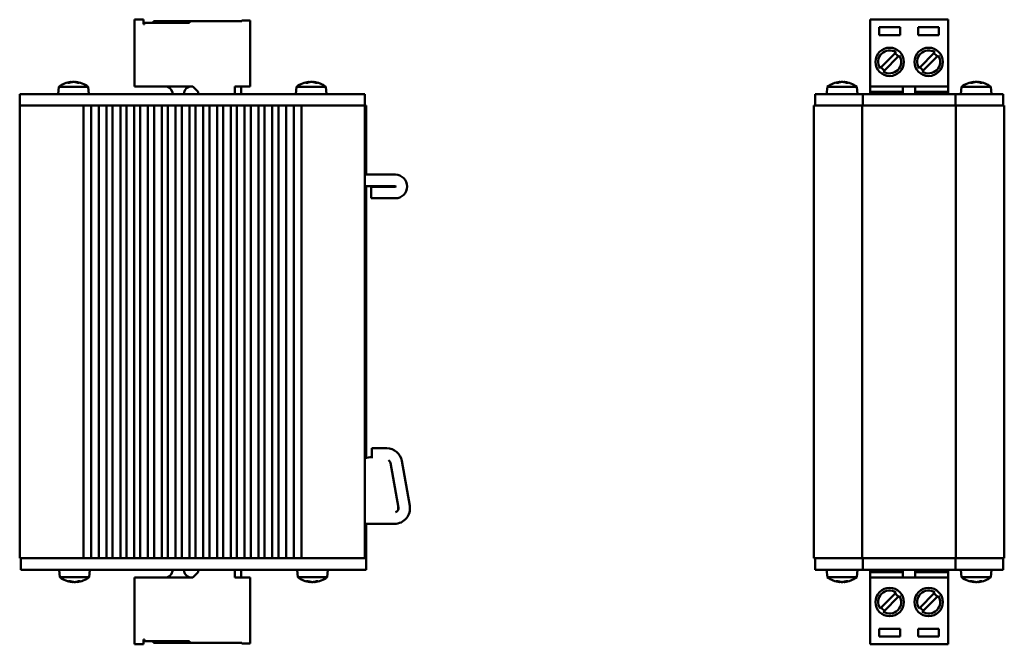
# Model space of a CAD drawing. Header units: millimetres. Extents: x 171 to 406, y 138 to 319.
# Tile 1 of 3: x 171 to 299, y 138 to 219. Entities that reach past the tile are written whole.
import ezdxf

# ---------------------------------------------------------------- set-up
doc = ezdxf.new("R2010")
doc.units = ezdxf.units.MM
doc.layers.add('Viditelná (ISO)', color=7, linetype='Continuous', lineweight=50)

msp = doc.modelspace()

# ---------------------------------------------------------------- linework, layer by layer
at = {"layer": 'Viditelná (ISO)'}
for p, q in [((185.96, 210.33), (185.96, 219.03)), ((185.96, 219.03), (187.16, 219.03)), ((187.16, 218.43), (187.16, 219.03)), ((187.26, 218.43), (187.16, 218.43)), ((187.26, 218.63), (187.26, 218.43)), ((193.16, 218.63), (187.26, 218.63)), ((188.46, 218.83), (193.16, 218.83)), ((188.46, 218.83), (188.46, 218.63)), ((193.16, 218.83), (199.96, 218.83)), ((193.16, 218.83), (193.16, 218.63)), ((199.96, 218.83), (199.96, 218.93)), ((199.96, 218.93), (201.06, 218.93)), ((201.06, 218.93), (201.06, 210.33)), ((281.86, 210.33), (281.86, 219.03)), ((281.86, 219.03), (292.02, 219.03)), ((292.02, 210.33), (292.02, 219.03)), ((283.05, 218.03), (285.75, 218.03)), ((283.05, 217.03), (283.05, 218.03)), ((285.75, 217.03), (283.05, 217.03)), ((285.75, 218.03), (285.75, 217.03)), ((288.13, 218.03), (290.83, 218.03)), ((288.13, 217.03), (288.13, 218.03)), ((290.83, 217.03), (288.13, 217.03)), ((290.83, 218.03), (290.83, 217.03)), ((283.15, 212.7), (285.23, 214.78)), ((285.66, 214.35), (283.58, 212.27)), ((288.23, 212.7), (290.31, 214.78)), ((290.74, 214.35), (288.66, 212.27)), ((177.48, 210.79), (177.28, 210.79)), ((177.73, 210.91), (177.73, 210.87)), ((178.3, 210.91), (178.29, 210.88)), ((178.77, 210.79), (178.57, 210.79)), ((208.52, 210.79), (208.31, 210.79)), ((208.73, 210.91), (208.73, 210.86)), ((209.3, 210.91), (209.29, 210.88)), ((209.8, 210.79), (209.62, 210.79)), ((277.68, 210.79), (277.48, 210.79)), ((277.91, 210.91), (277.92, 210.87)), ((278.48, 210.91), (278.48, 210.88)), ((278.96, 210.79), (278.78, 210.79)), ((295.16, 210.79), (294.96, 210.79)), ((295.41, 210.91), (295.42, 210.88)), ((295.41, 210.91), (295.41, 210.87)), ((295.98, 210.91), (295.97, 210.88)), ((295.98, 210.91), (295.98, 210.88)), ((296.45, 210.79), (296.26, 210.79)), ((171.01, 209.33), (173.01, 209.33)), ((171.01, 209.33), (171.01, 207.83)), ((214.01, 209.33), (173.01, 209.33)), ((176.1, 210.29), (176.01, 209.33)), ((176.1, 210.29), (179.93, 210.29)), ((179.93, 210.29), (180.01, 209.33)), ((193.56, 210.33), (185.96, 210.33)), ((190.94, 209.52), (190.97, 209.33)), ((194.26, 209.63), (193.56, 210.33)), ((194.26, 209.63), (194.26, 209.33)), ((199.06, 210.33), (199.06, 209.33)), ((201.06, 210.33), (199.06, 210.33)), ((199.86, 210.33), (199.86, 209.33)), ((207.1, 210.29), (207.01, 209.33)), ((207.1, 210.29), (210.93, 210.29)), ((210.93, 210.29), (211.01, 209.33)), ((214.01, 209.33), (216.01, 209.33)), ((216.01, 207.83), (216.01, 209.33)), ((274.69, 209.33), (276.69, 209.33)), ((274.69, 209.33), (274.69, 207.83)), ((276.28, 210.29), (276.19, 209.33)), ((276.28, 210.29), (280.11, 210.29)), ((279.89, 209.33), (276.69, 209.33)), ((279.89, 209.33), (280.89, 209.33)), ((280.11, 210.29), (280.19, 209.33)), ((280.89, 207.83), (280.89, 209.33)), ((280.89, 209.33), (292.99, 209.33)), ((281.86, 210.33), (281.86, 209.63)), ((292.02, 210.33), (281.86, 210.33)), ((281.86, 209.63), (283.1, 209.63)), ((281.86, 209.63), (281.86, 209.33)), ((285.7, 209.63), (283.1, 209.63)), ((283.1, 209.63), (283.1, 209.33)), ((285.7, 209.63), (286.14, 209.63)), ((285.7, 209.63), (285.7, 209.33)), ((286.14, 210.33), (286.14, 209.52)), ((286.14, 209.33), (286.14, 209.52)), ((287.74, 209.52), (287.74, 210.33)), ((287.74, 209.63), (288.18, 209.63)), ((287.74, 209.52), (287.74, 209.33)), ((290.78, 209.63), (288.18, 209.63)), ((288.18, 209.63), (288.18, 209.33)), ((290.78, 209.63), (292.02, 209.63)), ((290.78, 209.63), (290.78, 209.33)), ((292.02, 209.63), (292.02, 210.33)), ((292.02, 209.63), (292.02, 209.33)), ((292.99, 209.33), (293.99, 209.33)), ((292.99, 209.33), (292.99, 207.83)), ((293.78, 210.29), (293.69, 209.33)), ((293.78, 210.29), (297.61, 210.29)), ((297.19, 209.33), (293.99, 209.33)), ((297.19, 209.33), (299.19, 209.33)), ((297.61, 210.29), (297.69, 209.33)), ((299.19, 207.83), (299.19, 209.33)), ((171.01, 207.83), (173.01, 207.83)), ((171.01, 207.83), (171.01, 148.83)), ((176.91, 207.83), (173.01, 207.83)), ((176.91, 207.83), (177.44, 207.83)), ((177.44, 207.83), (179.42, 207.83)), ((179.33, 207.83), (179.33, 148.83)), ((179.42, 207.83), (179.73, 207.83)), ((179.93, 207.83), (179.73, 207.83)), ((179.93, 207.83), (180.24, 207.83)), ((180.24, 207.83), (181.42, 207.83)), ((180.33, 148.83), (180.33, 207.83)), ((181.33, 207.83), (181.33, 148.83)), ((181.42, 207.83), (181.73, 207.83)), ((181.93, 207.83), (181.73, 207.83)), ((181.93, 207.83), (182.24, 207.83)), ((182.24, 207.83), (183.22, 207.83)), ((182.33, 148.83), (182.33, 207.83)), ((183.13, 207.83), (183.13, 148.83)), ((183.22, 207.83), (183.53, 207.83)), ((183.73, 207.83), (183.53, 207.83)), ((183.73, 207.83), (184.04, 207.83)), ((184.04, 207.83), (185.02, 207.83)), ((184.13, 148.83), (184.13, 207.83)), ((184.93, 207.83), (184.93, 148.83)), ((185.02, 207.83), (185.33, 207.83)), ((185.53, 207.83), (185.33, 207.83)), ((185.53, 207.83), (185.84, 207.83)), ((185.84, 207.83), (186.82, 207.83)), ((185.93, 148.83), (185.93, 207.83)), ((186.73, 207.83), (186.73, 148.83)), ((186.82, 207.83), (187.13, 207.83)), ((187.33, 207.83), (187.13, 207.83)), ((187.33, 207.83), (187.64, 207.83)), ((187.64, 207.83), (188.62, 207.83)), ((187.73, 148.83), (187.73, 207.83)), ((188.53, 207.83), (188.53, 148.83)), ((188.62, 207.83), (188.93, 207.83)), ((189.13, 207.83), (188.93, 207.83)), ((189.13, 207.83), (189.44, 207.83)), ((189.44, 207.83), (190.42, 207.83)), ((189.53, 148.83), (189.53, 207.83)), ((190.33, 207.83), (190.33, 148.83)), ((190.42, 207.83), (190.73, 207.83)), ((190.93, 207.83), (190.73, 207.83)), ((190.93, 207.83), (191.24, 207.83)), ((191.24, 207.83), (192.22, 207.83)), ((191.33, 148.83), (191.33, 207.83)), ((192.13, 207.83), (192.13, 148.83)), ((192.22, 207.83), (192.53, 207.83)), ((192.73, 207.83), (192.53, 207.83)), ((192.73, 207.83), (193.04, 207.83)), ((193.04, 207.83), (194.02, 207.83)), ((193.13, 148.83), (193.13, 207.83)), ((193.93, 207.83), (193.93, 148.83)), ((194.02, 207.83), (194.33, 207.83)), ((194.53, 207.83), (194.33, 207.83)), ((194.53, 207.83), (194.84, 207.83)), ((194.84, 207.83), (195.82, 207.83)), ((194.93, 148.83), (194.93, 207.83)), ((195.73, 207.83), (195.73, 148.83)), ((195.82, 207.83), (196.13, 207.83)), ((196.33, 207.83), (196.13, 207.83)), ((196.33, 207.83), (196.64, 207.83)), ((196.64, 207.83), (197.62, 207.83)), ((196.73, 148.83), (196.73, 207.83)), ((197.53, 207.83), (197.53, 148.83)), ((197.62, 207.83), (197.93, 207.83)), ((198.13, 207.83), (197.93, 207.83)), ((198.13, 207.83), (198.44, 207.83)), ((198.44, 207.83), (199.42, 207.83)), ((198.53, 148.83), (198.53, 207.83)), ((199.33, 207.83), (199.33, 148.83)), ((199.42, 207.83), (199.73, 207.83)), ((199.93, 207.83), (199.73, 207.83)), ((199.93, 207.83), (200.24, 207.83)), ((200.24, 207.83), (201.22, 207.83)), ((200.33, 148.83), (200.33, 207.83)), ((201.13, 207.83), (201.13, 148.83)), ((201.22, 207.83), (201.53, 207.83)), ((201.73, 207.83), (201.53, 207.83)), ((201.73, 207.83), (202.04, 207.83)), ((202.04, 207.83), (203.02, 207.83)), ((202.13, 148.83), (202.13, 207.83)), ((202.93, 207.83), (202.93, 148.83)), ((203.02, 207.83), (203.33, 207.83)), ((203.53, 207.83), (203.33, 207.83)), ((203.53, 207.83), (203.84, 207.83)), ((203.84, 207.83), (204.82, 207.83)), ((203.93, 148.83), (203.93, 207.83)), ((204.73, 207.83), (204.73, 148.83)), ((204.82, 207.83), (205.13, 207.83)), ((205.33, 207.83), (205.13, 207.83)), ((205.33, 207.83), (205.64, 207.83)), ((205.64, 207.83), (206.82, 207.83)), ((205.73, 148.83), (205.73, 207.83)), ((206.73, 207.83), (206.73, 148.83)), ((206.82, 207.83), (207.13, 207.83)), ((207.33, 207.83), (207.13, 207.83)), ((207.33, 207.83), (207.64, 207.83)), ((207.64, 207.83), (209.59, 207.83)), ((207.73, 148.83), (207.73, 207.83)), ((209.59, 207.83), (210.11, 207.83)), ((214.01, 207.83), (210.11, 207.83)), ((214.01, 207.83), (216.01, 207.83)), ((216.01, 148.83), (216.01, 207.83)), ((216.16, 207.83), (216.01, 207.83)), ((216.16, 207.83), (216.16, 198.83)), ((274.54, 207.83), (275.21, 207.83)), ((274.54, 207.83), (274.54, 148.83)), ((276.69, 207.83), (275.21, 207.83)), ((276.69, 207.83), (279.89, 207.83)), ((280.42, 207.83), (279.89, 207.83)), ((280.84, 207.83), (280.42, 207.83)), ((280.84, 148.83), (280.84, 207.83)), ((280.89, 207.83), (280.84, 207.83)), ((292.99, 207.83), (280.89, 207.83)), ((293.04, 207.83), (292.99, 207.83)), ((297.34, 207.83), (293.04, 207.83)), ((293.04, 207.83), (293.04, 148.83)), ((293.99, 207.83), (297.19, 207.83)), ((297.34, 207.83), (299.34, 207.83)), ((299.34, 148.83), (299.34, 207.83)), ((219.98, 198.83), (216.01, 198.83)), ((216.01, 197.33), (219.98, 197.33)), ((216.16, 197.33), (216.16, 161.92)), ((216.81, 197.25), (219.98, 197.25)), ((216.81, 195.75), (216.81, 197.25)), ((219.98, 195.75), (216.81, 195.75)), ((218.85, 163.17), (216.93, 163.17)), ((216.93, 161.88), (216.93, 163.17)), ((216.93, 162.05), (216.01, 161.89)), ((219.34, 161.26), (220.37, 155.41)), ((221.85, 155.67), (220.82, 161.52)), ((219.88, 153.33), (216.01, 153.33)), ((216.16, 153.33), (216.16, 148.83)), ((173.01, 148.83), (171.01, 148.83)), ((171.16, 148.83), (171.16, 147.33)), ((176.91, 148.83), (173.01, 148.83)), ((177.44, 148.83), (176.91, 148.83)), ((179.42, 148.83), (177.44, 148.83)), ((179.73, 148.83), (179.42, 148.83)), ((179.93, 148.83), (179.73, 148.83)), ((180.24, 148.83), (179.93, 148.83)), ((181.42, 148.83), (180.24, 148.83)), ((181.73, 148.83), (181.42, 148.83)), ((181.93, 148.83), (181.73, 148.83)), ((182.24, 148.83), (181.93, 148.83)), ((183.22, 148.83), (182.24, 148.83)), ((183.53, 148.83), (183.22, 148.83)), ((183.73, 148.83), (183.53, 148.83)), ((184.04, 148.83), (183.73, 148.83)), ((185.02, 148.83), (184.04, 148.83)), ((185.33, 148.83), (185.02, 148.83)), ((185.53, 148.83), (185.33, 148.83)), ((185.84, 148.83), (185.53, 148.83)), ((186.82, 148.83), (185.84, 148.83)), ((187.13, 148.83), (186.82, 148.83)), ((187.33, 148.83), (187.13, 148.83)), ((187.64, 148.83), (187.33, 148.83)), ((188.62, 148.83), (187.64, 148.83)), ((188.93, 148.83), (188.62, 148.83)), ((189.13, 148.83), (188.93, 148.83)), ((189.44, 148.83), (189.13, 148.83)), ((190.42, 148.83), (189.44, 148.83)), ((190.73, 148.83), (190.42, 148.83)), ((190.93, 148.83), (190.73, 148.83)), ((191.24, 148.83), (190.93, 148.83)), ((192.22, 148.83), (191.24, 148.83)), ((192.53, 148.83), (192.22, 148.83)), ((192.73, 148.83), (192.53, 148.83)), ((193.04, 148.83), (192.73, 148.83)), ((194.02, 148.83), (193.04, 148.83)), ((194.33, 148.83), (194.02, 148.83)), ((194.53, 148.83), (194.33, 148.83)), ((194.84, 148.83), (194.53, 148.83)), ((195.82, 148.83), (194.84, 148.83)), ((196.13, 148.83), (195.82, 148.83)), ((196.33, 148.83), (196.13, 148.83)), ((196.64, 148.83), (196.33, 148.83)), ((197.62, 148.83), (196.64, 148.83)), ((197.93, 148.83), (197.62, 148.83)), ((198.13, 148.83), (197.93, 148.83)), ((198.44, 148.83), (198.13, 148.83)), ((199.42, 148.83), (198.44, 148.83)), ((199.73, 148.83), (199.42, 148.83)), ((199.93, 148.83), (199.73, 148.83)), ((200.24, 148.83), (199.93, 148.83)), ((201.22, 148.83), (200.24, 148.83)), ((201.53, 148.83), (201.22, 148.83)), ((201.73, 148.83), (201.53, 148.83)), ((202.04, 148.83), (201.73, 148.83)), ((203.02, 148.83), (202.04, 148.83)), ((203.33, 148.83), (203.02, 148.83)), ((203.53, 148.83), (203.33, 148.83)), ((203.84, 148.83), (203.53, 148.83)), ((204.82, 148.83), (203.84, 148.83)), ((205.13, 148.83), (204.82, 148.83)), ((205.33, 148.83), (205.13, 148.83)), ((205.64, 148.83), (205.33, 148.83)), ((206.82, 148.83), (205.64, 148.83)), ((207.13, 148.83), (206.82, 148.83)), ((207.33, 148.83), (207.13, 148.83)), ((207.64, 148.83), (207.33, 148.83)), ((209.59, 148.83), (207.64, 148.83)), ((210.11, 148.83), (209.59, 148.83)), ((214.01, 148.83), (210.11, 148.83)), ((215.5, 148.83), (214.01, 148.83)), ((215.5, 148.83), (216.16, 148.83)), ((216.16, 147.33), (216.16, 148.83)), ((276.54, 148.83), (274.54, 148.83)), ((274.69, 148.83), (274.69, 147.33)), ((280.84, 148.83), (276.54, 148.83)), ((279.89, 148.83), (276.69, 148.83)), ((280.84, 148.83), (280.89, 148.83)), ((292.99, 148.83), (280.89, 148.83)), ((280.89, 147.33), (280.89, 148.83)), ((292.99, 148.83), (293.04, 148.83)), ((292.99, 148.83), (292.99, 147.33)), ((297.34, 148.83), (293.04, 148.83)), ((299.34, 148.83), (297.34, 148.83)), ((299.19, 147.33), (299.19, 148.83)), ((173.16, 147.33), (171.16, 147.33)), ((173.16, 147.33), (214.16, 147.33)), ((176.25, 146.36), (176.16, 147.33)), ((180.08, 146.36), (176.25, 146.36)), ((180.08, 146.36), (180.16, 147.33)), ((193.56, 146.33), (185.96, 146.33)), ((185.96, 146.33), (185.96, 137.63)), ((190.97, 147.33), (190.94, 147.13)), ((193.56, 146.33), (194.26, 147.03)), ((194.26, 147.03), (194.26, 147.33)), ((199.06, 146.33), (199.06, 147.33)), ((201.06, 146.33), (199.06, 146.33)), ((199.86, 146.33), (199.86, 147.33)), ((201.06, 146.33), (201.06, 137.73)), ((207.25, 146.36), (207.16, 147.33)), ((211.08, 146.36), (207.25, 146.36)), ((211.08, 146.36), (211.16, 147.33)), ((216.16, 147.33), (214.16, 147.33)), ((276.69, 147.33), (274.69, 147.33)), ((276.28, 146.36), (276.19, 147.33)), ((280.11, 146.36), (276.28, 146.36)), ((276.69, 147.33), (279.89, 147.33)), ((280.89, 147.33), (279.89, 147.33)), ((280.11, 146.36), (280.19, 147.33)), ((292.99, 147.33), (280.89, 147.33)), ((281.86, 147.03), (281.86, 147.33)), ((283.1, 147.03), (281.86, 147.03)), ((281.86, 147.03), (281.86, 146.33)), ((281.86, 146.33), (281.86, 137.63)), ((281.86, 146.33), (292.02, 146.33)), ((283.1, 147.03), (283.1, 147.33)), ((283.1, 147.03), (285.7, 147.03)), ((285.7, 147.03), (285.7, 147.33)), ((286.14, 147.03), (285.7, 147.03)), ((286.14, 147.13), (286.14, 147.33)), ((286.14, 147.13), (286.14, 146.33)), ((287.74, 147.33), (287.74, 147.13)), ((287.74, 146.33), (287.74, 147.13)), ((288.18, 147.03), (287.74, 147.03)), ((288.18, 147.03), (288.18, 147.33)), ((288.18, 147.03), (290.78, 147.03)), ((290.78, 147.03), (290.78, 147.33)), ((292.02, 147.03), (290.78, 147.03)), ((292.02, 147.03), (292.02, 147.33)), ((292.02, 146.33), (292.02, 147.03)), ((292.02, 146.33), (292.02, 137.63)), ((293.99, 147.33), (292.99, 147.33)), ((293.78, 146.36), (293.69, 147.33)), ((297.61, 146.36), (293.78, 146.36)), ((293.99, 147.33), (297.19, 147.33)), ((299.19, 147.33), (297.19, 147.33)), ((297.61, 146.36), (297.69, 147.33)), ((177.39, 145.86), (177.58, 145.86)), ((177.88, 145.74), (177.88, 145.77)), ((178.45, 145.74), (178.44, 145.78)), ((178.67, 145.86), (178.88, 145.86)), ((208.39, 145.86), (208.58, 145.86)), ((208.88, 145.74), (208.88, 145.77)), ((209.45, 145.74), (209.44, 145.78)), ((209.67, 145.86), (209.88, 145.86)), ((277.44, 145.86), (277.63, 145.86)), ((277.91, 145.74), (277.91, 145.78)), ((278.48, 145.74), (278.47, 145.78)), ((278.73, 145.86), (278.93, 145.86)), ((294.93, 145.86), (295.11, 145.86)), ((295.41, 145.74), (295.41, 145.77)), ((295.98, 145.74), (295.97, 145.78)), ((296.21, 145.86), (296.41, 145.86)), ((283.15, 142.3), (285.23, 144.38)), ((285.66, 143.95), (283.58, 141.87)), ((288.23, 142.3), (290.31, 144.38)), ((290.74, 143.95), (288.66, 141.87)), ((283.05, 139.63), (285.75, 139.63)), ((283.05, 138.63), (283.05, 139.63)), ((285.75, 138.63), (283.05, 138.63)), ((285.75, 139.63), (285.75, 138.63)), ((288.13, 139.63), (290.83, 139.63)), ((288.13, 138.63), (288.13, 139.63)), ((290.83, 138.63), (288.13, 138.63)), ((290.83, 139.63), (290.83, 138.63)), ((187.16, 137.63), (185.96, 137.63)), ((187.16, 137.63), (187.16, 138.23)), ((187.16, 138.23), (187.26, 138.23)), ((187.26, 138.23), (187.26, 138.03)), ((187.26, 138.03), (193.16, 138.03)), ((188.46, 137.83), (188.46, 138.03)), ((193.16, 137.83), (188.46, 137.83)), ((193.16, 138.03), (193.16, 137.83)), ((193.16, 137.83), (199.96, 137.83)), ((199.96, 137.83), (199.96, 137.73)), ((201.06, 137.73), (199.96, 137.73)), ((292.02, 137.63), (281.86, 137.63))]:
    msp.add_line(p, q, dxfattribs=at)
for centre in [(284.4, 213.53), (289.48, 213.53), (284.4, 143.13), (289.48, 143.13)]:
    msp.add_circle(centre, 1.85, dxfattribs=at)
for centre, radius, start, end in [((284.4, 213.53), 1.5, 56.537, 213.463), ((284.4, 213.53), 1.5, 236.537, 33.463), ((284.4, 213.53), 1.3, 31.6576, 58.3424), ((289.48, 213.53), 1.5, 56.537, 213.463), ((289.48, 213.53), 1.5, 236.537, 33.463), ((289.48, 213.53), 1.3, 31.6576, 58.3424), ((284.4, 213.53), 1.3, 211.6576, 238.3424), ((289.48, 213.53), 1.3, 211.6576, 238.3424), ((178.01, 207.73), 3.2, 95.0927, 126.7744), ((178.01, 207.73), 3.2, 53.2256, 84.9073), ((209.01, 207.73), 3.2, 95.1401, 126.7744), ((209.01, 207.73), 3.2, 53.2256, 84.8599), ((278.19, 207.73), 3.2, 95.1089, 126.7744), ((278.19, 207.73), 3.2, 53.2256, 84.8911), ((295.69, 207.73), 3.2, 95.0927, 126.7744), ((295.69, 207.73), 3.2, 53.2256, 84.9073), ((189.95, 209.33), 1, 11.0572, 90), ((193.41, 209.33), 1, 90, 180), ((219.98, 197.29), 1.54, 270, 90), ((219.98, 197.29), 0.0375, 270, 90), ((218.85, 161.17), 2, 10, 90), ((218.85, 161.17), 0.5, 10, 61.2731), ((219.88, 155.33), 2, 270, 10), ((219.88, 155.33), 0.5, 284.9335, 10), ((219.36, 155.37), 1, 344.0663, 10), ((178.16, 148.93), 3.2, 233.2256, 264.8911), ((178.16, 148.93), 3.2, 275.1089, 306.7744), ((189.95, 147.33), 1, 270, 348.9428), ((193.41, 147.33), 1, 180, 270), ((209.16, 148.93), 3.2, 233.2256, 264.8911), ((209.16, 148.93), 3.2, 275.1089, 306.7744), ((278.19, 148.93), 3.2, 233.2256, 264.9073), ((278.19, 148.93), 3.2, 275.0927, 306.7744), ((295.69, 148.93), 3.2, 233.2256, 264.8911), ((295.69, 148.93), 3.2, 275.1089, 306.7744), ((284.4, 143.13), 1.5, 56.537, 213.463), ((284.4, 143.13), 1.5, 236.537, 33.463), ((284.4, 143.13), 1.3, 31.6576, 58.3424), ((289.48, 143.13), 1.5, 56.537, 213.463), ((289.48, 143.13), 1.5, 236.537, 33.463), ((289.48, 143.13), 1.3, 31.6576, 58.3424), ((284.4, 143.13), 1.3, 211.6576, 238.3424), ((289.48, 143.13), 1.3, 211.6576, 238.3424)]:
    msp.add_arc(centre, radius, start, end, dxfattribs=at)
for centre, major_axis, ratio, start_param, end_param in [((178.09, 207.74), (-0.38, 3.18), 0.680543, 0.008342, 0.211976), ((177.93, 207.74), (0.39, 3.17), 0.701715, 0.175968, 0.379602), ((177.94, 207.74), (0.41, 3.17), 0.727507, 0.182594, 0.26194), ((178.09, 207.74), (-0.41, 3.17), 0.727507, 5.896958, 6.100591), ((177.93, 207.74), (0.39, 3.17), 0.707107, 6.077461, 6.281094), ((209.1, 207.74), (-0.36, 3.18), 0.636438, 0.01744, 0.221074), ((208.93, 207.74), (0.37, 3.18), 0.658777, 0.166376, 0.370009), ((208.94, 207.74), (0.43, 3.17), 0.766388, 0.19426, 0.261837), ((209.08, 207.74), (-0.43, 3.17), 0.766388, 5.885292, 6.088925), ((208.94, 207.74), (0.42, 3.17), 0.747273, 6.088404, 6.292037), ((278.28, 207.74), (-0.37, 3.18), 0.658777, 0.013008, 0.216641), ((278.11, 207.74), (0.38, 3.18), 0.680543, 0.171041, 0.374675), ((278.12, 207.74), (0.42, 3.17), 0.747273, 0.188235, 0.261574), ((278.27, 207.74), (-0.42, 3.17), 0.747273, 5.891317, 6.09495), ((278.12, 207.74), (0.41, 3.17), 0.727507, 6.082762, 6.286396), ((295.78, 207.74), (-0.38, 3.18), 0.680543, 0.008342, 0.211976), ((295.62, 207.74), (0.39, 3.17), 0.701715, 0.175968, 0.379602), ((295.62, 207.74), (0.43, 3.17), 0.766388, 0.19426, 0.261837), ((295.62, 207.74), (0.41, 3.17), 0.727507, 0.182594, 0.26194), ((295.77, 207.74), (-0.41, 3.17), 0.727507, 5.896958, 6.100591), ((295.77, 207.74), (-0.43, 3.17), 0.766388, 6.020882, 6.088925), ((295.62, 207.74), (0.39, 3.17), 0.707107, 6.077461, 6.281094), ((178.24, 148.92), (-0.41, -3.17), 0.727507, 6.082762, 6.286396), ((178.09, 148.92), (0.42, -3.17), 0.747273, 5.891317, 6.09495), ((178.24, 148.92), (-0.38, -3.18), 0.680543, 0.171041, 0.374675), ((178.24, 148.92), (-0.42, -3.17), 0.747273, 0.188235, 0.261574), ((178.08, 148.92), (0.37, -3.18), 0.658777, 0.013008, 0.216641), ((209.24, 148.92), (-0.41, -3.17), 0.727507, 6.082762, 6.286396), ((209.09, 148.92), (0.42, -3.17), 0.747273, 5.891317, 6.09495), ((209.24, 148.92), (-0.38, -3.18), 0.680543, 0.171041, 0.374675), ((209.24, 148.92), (-0.42, -3.17), 0.747273, 0.188235, 0.261574), ((209.08, 148.92), (0.37, -3.18), 0.658777, 0.013008, 0.216641), ((278.27, 148.92), (-0.39, -3.17), 0.707107, 6.077461, 6.281094), ((278.12, 148.92), (0.41, -3.17), 0.727507, 5.896958, 6.100591), ((278.27, 148.92), (-0.39, -3.17), 0.701715, 0.175968, 0.379602), ((278.27, 148.92), (-0.41, -3.17), 0.727507, 0.182594, 0.26194), ((278.11, 148.92), (0.38, -3.18), 0.680543, 0.008342, 0.211976), ((295.77, 148.92), (-0.41, -3.17), 0.727507, 6.082762, 6.286396), ((295.62, 148.92), (0.42, -3.17), 0.747273, 5.891317, 6.09495), ((295.78, 148.92), (-0.38, -3.18), 0.680543, 0.171041, 0.374675), ((295.77, 148.92), (-0.42, -3.17), 0.747273, 0.188235, 0.261574), ((295.61, 148.92), (0.37, -3.18), 0.658777, 0.013008, 0.216641)]:
    msp.add_ellipse(centre, major_axis=major_axis, ratio=ratio, start_param=start_param, end_param=end_param, dxfattribs=at)
for points in [[(177.27, 210.78), (177.27, 210.79), (177.27, 210.79), (177.28, 210.79)], [(178.77, 210.79), (178.77, 210.79), (178.77, 210.79), (178.78, 210.78)], [(208.3, 210.78), (208.31, 210.79), (208.31, 210.79), (208.31, 210.79)], [(209.8, 210.79), (209.8, 210.79), (209.81, 210.79), (209.81, 210.78)], [(277.47, 210.78), (277.47, 210.79), (277.47, 210.79), (277.48, 210.79)], [(278.96, 210.79), (278.97, 210.79), (278.97, 210.79), (278.98, 210.78)], [(294.95, 210.78), (294.95, 210.79), (294.96, 210.79), (294.96, 210.79)], [(296.45, 210.79), (296.45, 210.79), (296.46, 210.79), (296.46, 210.78)], [(177.39, 145.86), (177.39, 145.86), (177.38, 145.86), (177.38, 145.87)], [(178.89, 145.87), (178.89, 145.86), (178.88, 145.86), (178.88, 145.86)], [(208.39, 145.86), (208.39, 145.86), (208.38, 145.86), (208.38, 145.87)], [(209.89, 145.87), (209.89, 145.86), (209.88, 145.86), (209.88, 145.86)], [(277.44, 145.86), (277.44, 145.86), (277.43, 145.86), (277.43, 145.87)], [(278.94, 145.87), (278.94, 145.86), (278.93, 145.86), (278.93, 145.86)], [(294.93, 145.86), (294.92, 145.86), (294.92, 145.86), (294.91, 145.87)], [(296.42, 145.87), (296.42, 145.86), (296.42, 145.86), (296.41, 145.86)]]:
    msp.add_open_spline(points, degree=3, dxfattribs=at)
for points, knots in [([(177.73, 210.91), (177.73, 210.91), (177.73, 210.91), (177.73, 210.91), (177.73, 210.91), (177.71, 210.91), (177.7, 210.91), (177.69, 210.91)], [0.00890496, 0.00890496, 0.00890496, 0.00890496, 0.009613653, 0.009613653, 0.014422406, 0.014422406, 0.018854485, 0.018854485, 0.018854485, 0.018854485]), ([(178.01, 210.91), (178.01, 210.91), (178.01, 210.91), (177.99, 210.91), (177.97, 210.91), (177.94, 210.91), (177.93, 210.91), (177.92, 210.91)], [0.00890496, 0.00890496, 0.00890496, 0.00890496, 0.009613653, 0.009613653, 0.014422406, 0.014422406, 0.018854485, 0.018854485, 0.018854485, 0.018854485]), ([(177.93, 210.91), (177.94, 210.91), (177.96, 210.91), (177.99, 210.91), (178, 210.91), (178.04, 210.91), (178.05, 210.91), (178.08, 210.91), (178.1, 210.91), (178.11, 210.91)], [0, 0, 0, 0, 0.00480683, 0.00480683, 0.00961365, 0.00961365, 0.01442241, 0.01442241, 0.01885448, 0.01885448, 0.01885448, 0.01885448]), ([(178.33, 210.91), (178.32, 210.91), (178.31, 210.91), (178.3, 210.91), (178.3, 210.91), (178.3, 210.91), (178.3, 210.91), (178.3, 210.91)], [0, 0, 0, 0, 0.004806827, 0.004806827, 0.009613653, 0.009613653, 0.009662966, 0.009662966, 0.009662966, 0.009662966]), ([(208.73, 210.91), (208.73, 210.91), (208.73, 210.91), (208.73, 210.91), (208.73, 210.91), (208.72, 210.91), (208.71, 210.91), (208.7, 210.91)], [0.00725567, 0.00725567, 0.00725567, 0.00725567, 0.00961365, 0.00961365, 0.01442241, 0.01442241, 0.01885448, 0.01885448, 0.01885448, 0.01885448]), ([(209.01, 210.91), (209, 210.91), (209, 210.91), (208.97, 210.91), (208.96, 210.91), (208.92, 210.91), (208.91, 210.91), (208.9, 210.91)], [0.00725567, 0.00725567, 0.00725567, 0.00725567, 0.00961365, 0.00961365, 0.01442241, 0.01442241, 0.01885448, 0.01885448, 0.01885448, 0.01885448]), ([(208.95, 210.91), (208.96, 210.91), (208.97, 210.91), (209, 210.91), (209.02, 210.91), (209.05, 210.91), (209.07, 210.91), (209.1, 210.91), (209.11, 210.91), (209.13, 210.91)], [0, 0, 0, 0, 0.00480683, 0.00480683, 0.00961365, 0.00961365, 0.01442241, 0.01442241, 0.01885448, 0.01885448, 0.01885448, 0.01885448]), ([(209.34, 210.91), (209.33, 210.91), (209.32, 210.91), (209.3, 210.91), (209.3, 210.91), (209.3, 210.91), (209.3, 210.91), (209.3, 210.91)], [0, 0, 0, 0, 0.00480683, 0.00480683, 0.00961365, 0.00961365, 0.01040642, 0.01040642, 0.01040642, 0.01040642]), ([(277.91, 210.91), (277.91, 210.91), (277.91, 210.91), (277.91, 210.91), (277.91, 210.91), (277.9, 210.91), (277.89, 210.91), (277.88, 210.91)], [0.0080825, 0.0080825, 0.0080825, 0.0080825, 0.00961365, 0.00961365, 0.01442241, 0.01442241, 0.01885448, 0.01885448, 0.01885448, 0.01885448]), ([(278.19, 210.91), (278.19, 210.91), (278.18, 210.91), (278.16, 210.91), (278.15, 210.91), (278.12, 210.91), (278.1, 210.91), (278.09, 210.91)], [0.0080825, 0.0080825, 0.0080825, 0.0080825, 0.00961365, 0.00961365, 0.01442241, 0.01442241, 0.01885448, 0.01885448, 0.01885448, 0.01885448]), ([(278.12, 210.91), (278.13, 210.91), (278.15, 210.91), (278.18, 210.91), (278.19, 210.91), (278.23, 210.91), (278.24, 210.91), (278.27, 210.91), (278.29, 210.91), (278.3, 210.91)], [0, 0, 0, 0, 0.00480683, 0.00480683, 0.00961365, 0.00961365, 0.01442241, 0.01442241, 0.01885448, 0.01885448, 0.01885448, 0.01885448]), ([(278.52, 210.91), (278.51, 210.91), (278.5, 210.91), (278.48, 210.91), (278.48, 210.91), (278.48, 210.91), (278.48, 210.91), (278.48, 210.91)], [0, 0, 0, 0, 0.00480683, 0.00480683, 0.00961365, 0.00961365, 0.01003641, 0.01003641, 0.01003641, 0.01003641]), ([(295.41, 210.91), (295.41, 210.91), (295.41, 210.91), (295.41, 210.91), (295.41, 210.91), (295.4, 210.91), (295.39, 210.91), (295.38, 210.91)], [0.00890496, 0.00890496, 0.00890496, 0.00890496, 0.009613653, 0.009613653, 0.014422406, 0.014422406, 0.018854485, 0.018854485, 0.018854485, 0.018854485]), ([(295.41, 210.91), (295.41, 210.91), (295.41, 210.91), (295.41, 210.91), (295.41, 210.91), (295.41, 210.91)], [0.008700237, 0.008700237, 0.008700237, 0.008700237, 0.009613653, 0.009613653, 0.012071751, 0.012071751, 0.012071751, 0.012071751]), ([(295.68, 210.91), (295.68, 210.91), (295.67, 210.91), (295.65, 210.91), (295.64, 210.91), (295.61, 210.91), (295.59, 210.91), (295.58, 210.91)], [0.00860001, 0.00860001, 0.00860001, 0.00860001, 0.00961365, 0.00961365, 0.01442241, 0.01442241, 0.01885448, 0.01885448, 0.01885448, 0.01885448]), ([(295.69, 210.91), (295.69, 210.91), (295.69, 210.91), (295.67, 210.91), (295.65, 210.91), (295.62, 210.91), (295.61, 210.91), (295.6, 210.91)], [0.00890496, 0.00890496, 0.00890496, 0.00890496, 0.009613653, 0.009613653, 0.014422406, 0.014422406, 0.018854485, 0.018854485, 0.018854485, 0.018854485]), ([(295.61, 210.91), (295.62, 210.91), (295.64, 210.91), (295.67, 210.91), (295.69, 210.91), (295.72, 210.91), (295.73, 210.91), (295.77, 210.91), (295.78, 210.91), (295.79, 210.91)], [0, 0, 0, 0, 0.00480683, 0.00480683, 0.00961365, 0.00961365, 0.01442241, 0.01442241, 0.01885448, 0.01885448, 0.01885448, 0.01885448]), ([(295.71, 210.91), (295.71, 210.91), (295.72, 210.91), (295.73, 210.91), (295.75, 210.91), (295.78, 210.91), (295.8, 210.91), (295.81, 210.91)], [0.00860001, 0.00860001, 0.00860001, 0.00860001, 0.00961365, 0.00961365, 0.01442241, 0.01442241, 0.01885448, 0.01885448, 0.01885448, 0.01885448]), ([(295.98, 210.91), (295.98, 210.91), (295.98, 210.91), (295.98, 210.91), (295.98, 210.91), (295.98, 210.91)], [0.008700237, 0.008700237, 0.008700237, 0.008700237, 0.009613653, 0.009613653, 0.010406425, 0.010406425, 0.010406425, 0.010406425]), ([(296.02, 210.91), (296, 210.91), (295.99, 210.91), (295.98, 210.91), (295.98, 210.91), (295.98, 210.91), (295.98, 210.91), (295.98, 210.91)], [0, 0, 0, 0, 0.004806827, 0.004806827, 0.009613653, 0.009613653, 0.009662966, 0.009662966, 0.009662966, 0.009662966]), ([(177.84, 145.74), (177.85, 145.74), (177.86, 145.74), (177.87, 145.74), (177.88, 145.74), (177.88, 145.74), (177.88, 145.74), (177.88, 145.74)], [0, 0, 0, 0, 0.00480683, 0.00480683, 0.00961365, 0.00961365, 0.01003641, 0.01003641, 0.01003641, 0.01003641]), ([(178.24, 145.74), (178.23, 145.74), (178.21, 145.74), (178.18, 145.74), (178.16, 145.74), (178.13, 145.74), (178.11, 145.74), (178.08, 145.74), (178.07, 145.74), (178.06, 145.74)], [0, 0, 0, 0, 0.00480683, 0.00480683, 0.00961365, 0.00961365, 0.01442241, 0.01442241, 0.01885448, 0.01885448, 0.01885448, 0.01885448]), ([(178.16, 145.74), (178.17, 145.74), (178.17, 145.74), (178.19, 145.74), (178.21, 145.74), (178.24, 145.74), (178.26, 145.74), (178.27, 145.74)], [0.0080825, 0.0080825, 0.0080825, 0.0080825, 0.00961365, 0.00961365, 0.01442241, 0.01442241, 0.01885448, 0.01885448, 0.01885448, 0.01885448]), ([(178.45, 145.74), (178.45, 145.74), (178.45, 145.74), (178.45, 145.74), (178.45, 145.74), (178.46, 145.74), (178.47, 145.74), (178.48, 145.74)], [0.0080825, 0.0080825, 0.0080825, 0.0080825, 0.00961365, 0.00961365, 0.01442241, 0.01442241, 0.01885448, 0.01885448, 0.01885448, 0.01885448]), ([(208.84, 145.74), (208.85, 145.74), (208.86, 145.74), (208.87, 145.74), (208.88, 145.74), (208.88, 145.74), (208.88, 145.74), (208.88, 145.74)], [0, 0, 0, 0, 0.00480683, 0.00480683, 0.00961365, 0.00961365, 0.01003641, 0.01003641, 0.01003641, 0.01003641]), ([(209.24, 145.74), (209.23, 145.74), (209.21, 145.74), (209.18, 145.74), (209.16, 145.74), (209.13, 145.74), (209.11, 145.74), (209.08, 145.74), (209.07, 145.74), (209.06, 145.74)], [0, 0, 0, 0, 0.00480683, 0.00480683, 0.00961365, 0.00961365, 0.01442241, 0.01442241, 0.01885448, 0.01885448, 0.01885448, 0.01885448]), ([(209.16, 145.74), (209.17, 145.74), (209.17, 145.74), (209.19, 145.74), (209.21, 145.74), (209.24, 145.74), (209.26, 145.74), (209.27, 145.74)], [0.0080825, 0.0080825, 0.0080825, 0.0080825, 0.00961365, 0.00961365, 0.01442241, 0.01442241, 0.01885448, 0.01885448, 0.01885448, 0.01885448]), ([(209.45, 145.74), (209.45, 145.74), (209.45, 145.74), (209.45, 145.74), (209.45, 145.74), (209.46, 145.74), (209.47, 145.74), (209.48, 145.74)], [0.0080825, 0.0080825, 0.0080825, 0.0080825, 0.00961365, 0.00961365, 0.01442241, 0.01442241, 0.01885448, 0.01885448, 0.01885448, 0.01885448]), ([(277.87, 145.74), (277.88, 145.74), (277.89, 145.74), (277.91, 145.74), (277.91, 145.74), (277.91, 145.74), (277.91, 145.74), (277.91, 145.74)], [0, 0, 0, 0, 0.004806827, 0.004806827, 0.009613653, 0.009613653, 0.009662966, 0.009662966, 0.009662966, 0.009662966]), ([(278.28, 145.74), (278.27, 145.74), (278.25, 145.74), (278.22, 145.74), (278.2, 145.74), (278.17, 145.74), (278.15, 145.74), (278.12, 145.74), (278.11, 145.74), (278.1, 145.74)], [0, 0, 0, 0, 0.00480683, 0.00480683, 0.00961365, 0.00961365, 0.01442241, 0.01442241, 0.01885448, 0.01885448, 0.01885448, 0.01885448]), ([(278.19, 145.74), (278.2, 145.74), (278.2, 145.74), (278.22, 145.74), (278.23, 145.74), (278.27, 145.74), (278.28, 145.74), (278.29, 145.74)], [0.00890496, 0.00890496, 0.00890496, 0.00890496, 0.009613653, 0.009613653, 0.014422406, 0.014422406, 0.018854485, 0.018854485, 0.018854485, 0.018854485]), ([(278.48, 145.74), (278.48, 145.74), (278.48, 145.74), (278.48, 145.74), (278.48, 145.74), (278.49, 145.74), (278.5, 145.74), (278.51, 145.74)], [0.00890496, 0.00890496, 0.00890496, 0.00890496, 0.009613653, 0.009613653, 0.014422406, 0.014422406, 0.018854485, 0.018854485, 0.018854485, 0.018854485]), ([(295.37, 145.74), (295.38, 145.74), (295.39, 145.74), (295.41, 145.74), (295.41, 145.74), (295.41, 145.74), (295.41, 145.74), (295.41, 145.74)], [0, 0, 0, 0, 0.00480683, 0.00480683, 0.00961365, 0.00961365, 0.01003641, 0.01003641, 0.01003641, 0.01003641]), ([(295.77, 145.74), (295.76, 145.74), (295.74, 145.74), (295.71, 145.74), (295.7, 145.74), (295.66, 145.74), (295.65, 145.74), (295.62, 145.74), (295.6, 145.74), (295.59, 145.74)], [0, 0, 0, 0, 0.00480683, 0.00480683, 0.00961365, 0.00961365, 0.01442241, 0.01442241, 0.01885448, 0.01885448, 0.01885448, 0.01885448]), ([(295.69, 145.74), (295.7, 145.74), (295.7, 145.74), (295.73, 145.74), (295.74, 145.74), (295.77, 145.74), (295.79, 145.74), (295.8, 145.74)], [0.0080825, 0.0080825, 0.0080825, 0.0080825, 0.00961365, 0.00961365, 0.01442241, 0.01442241, 0.01885448, 0.01885448, 0.01885448, 0.01885448]), ([(295.98, 145.74), (295.98, 145.74), (295.98, 145.74), (295.98, 145.74), (295.98, 145.74), (295.99, 145.74), (296, 145.74), (296.01, 145.74)], [0.0080825, 0.0080825, 0.0080825, 0.0080825, 0.00961365, 0.00961365, 0.01442241, 0.01442241, 0.01885448, 0.01885448, 0.01885448, 0.01885448])]:
    msp.add_open_spline(points, degree=3, knots=knots, dxfattribs=at)

doc.saveas('drawing.dxf')
